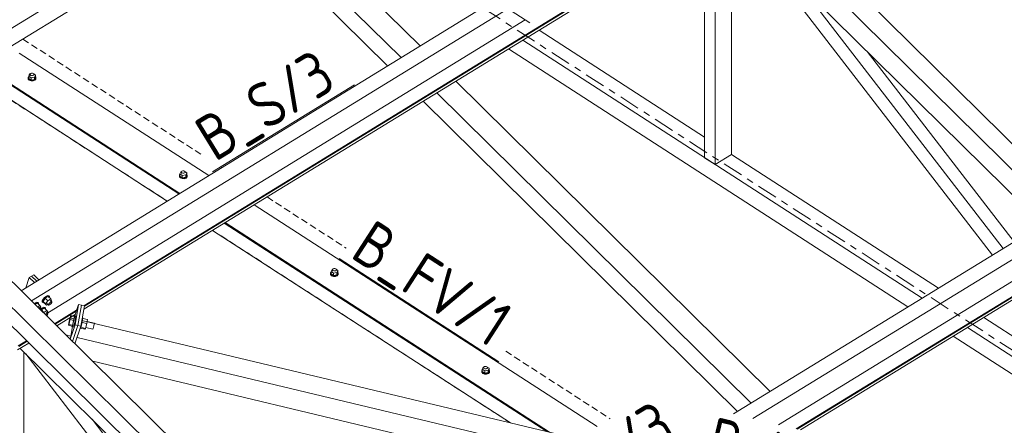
# Model space of a CAD drawing. Header units: millimetres. Extents: x 581 to 1768, y 561 to 1400.
# Tile 54 of 91: x 1369 to 1455, y 1031 to 1067. Entities that reach past the tile are written whole.
import ezdxf

# ---------------------------------------------------------------- set-up
doc = ezdxf.new("R2010")
doc.units = ezdxf.units.MM
doc.header["$LTSCALE"] = 0.6
for name, pattern in [('VERDECKT2', [1.5, 1, -0.5]), ('XKITLINE00', [0]), ('XKITLINE03', [6, 3, -1, 1, -1])]:
    doc.linetypes.add(name, pattern=pattern)
for name, color, linetype, lineweight in [('Bolt', 7, 'Continuous', 0), ('Part', 2, 'Continuous', 0), ('PartMark', 3, 'Continuous', 0), ('S-GRID', 1, 'Continuous', 0)]:
    doc.layers.add(name, color=color, linetype=linetype, lineweight=lineweight)
doc.styles.add('ISOCPEUR', font='ISOCPEUR.TTF')

msp = doc.modelspace()

# ---------------------------------------------------------------- linework, layer by layer
at = {"layer": 'Bolt', "color": 3, "linetype": 'XKITLINE00', "lineweight": 0}
for p, q in [((1369.425, 1061.495), (1369.427, 1061.609)), ((1369.513, 1061.395), (1369.425, 1061.495)), ((1369.425, 1061.443), (1369.425, 1061.495)), ((1369.425, 1061.443), (1369.513, 1061.344)), ((1369.427, 1061.609), (1369.466, 1061.65)), ((1369.549, 1061.896), (1369.466, 1061.71)), ((1369.466, 1061.71), (1369.68, 1061.571)), ((1369.466, 1061.501), (1369.466, 1061.71)), ((1369.466, 1061.501), (1369.68, 1061.363)), ((1369.669, 1061.337), (1369.513, 1061.395)), ((1369.513, 1061.344), (1369.669, 1061.285)), ((1369.622, 1061.908), (1369.549, 1061.896)), ((1369.602, 1061.834), (1369.604, 1061.888)), ((1369.645, 1061.787), (1369.602, 1061.834)), ((1369.602, 1061.732), (1369.602, 1061.834)), ((1369.604, 1061.888), (1369.648, 1061.935)), ((1369.719, 1061.759), (1369.645, 1061.787)), ((1369.648, 1061.935), (1369.723, 1061.962)), ((1369.85, 1061.336), (1369.669, 1061.337)), ((1369.669, 1061.285), (1369.85, 1061.284)), ((1369.979, 1061.619), (1369.68, 1061.571)), ((1369.68, 1061.571), (1369.68, 1061.363)), ((1369.68, 1061.363), (1369.979, 1061.41)), ((1369.805, 1061.758), (1369.719, 1061.759)), ((1369.723, 1061.962), (1369.809, 1061.961)), ((1369.88, 1061.785), (1369.805, 1061.758)), ((1369.809, 1061.961), (1369.883, 1061.933)), ((1370.008, 1061.391), (1369.85, 1061.336)), ((1369.85, 1061.284), (1370.008, 1061.34)), ((1369.924, 1061.832), (1369.88, 1061.785)), ((1369.883, 1061.933), (1369.926, 1061.886)), ((1370.062, 1061.805), (1369.909, 1061.904)), ((1369.926, 1061.886), (1369.924, 1061.832)), ((1369.926, 1061.783), (1369.926, 1061.886)), ((1369.979, 1061.619), (1370.062, 1061.805)), ((1369.979, 1061.619), (1369.979, 1061.41)), ((1369.979, 1061.41), (1370.062, 1061.597)), ((1370.101, 1061.489), (1370.008, 1061.391)), ((1370.008, 1061.34), (1370.101, 1061.438)), ((1370.062, 1061.597), (1370.062, 1061.805)), ((1370.062, 1061.649), (1370.103, 1061.603)), ((1370.103, 1061.603), (1370.101, 1061.489)), ((1370.101, 1061.438), (1370.103, 1061.552)), ((1370.103, 1061.552), (1370.103, 1061.603)), ((1382.683, 1052.93), (1382.685, 1053.044)), ((1382.771, 1052.831), (1382.683, 1052.93)), ((1382.683, 1052.878), (1382.683, 1052.93)), ((1382.683, 1052.878), (1382.771, 1052.779)), ((1382.685, 1053.044), (1382.724, 1053.085)), ((1382.807, 1053.331), (1382.724, 1053.145)), ((1382.724, 1053.145), (1382.938, 1053.006)), ((1382.724, 1052.937), (1382.724, 1053.145)), ((1382.724, 1052.937), (1382.938, 1052.798)), ((1382.927, 1052.772), (1382.771, 1052.831)), ((1382.771, 1052.779), (1382.927, 1052.72)), ((1382.88, 1053.343), (1382.807, 1053.331)), ((1382.861, 1053.269), (1382.862, 1053.324)), ((1382.903, 1053.222), (1382.861, 1053.269)), ((1382.861, 1053.167), (1382.861, 1053.269)), ((1382.862, 1053.324), (1382.906, 1053.37)), ((1382.977, 1053.194), (1382.903, 1053.222)), ((1382.906, 1053.37), (1382.981, 1053.397)), ((1383.108, 1052.771), (1382.927, 1052.772)), ((1382.927, 1052.72), (1383.108, 1052.719)), ((1383.237, 1053.054), (1382.938, 1053.006)), ((1382.938, 1053.006), (1382.938, 1052.798)), ((1382.938, 1052.798), (1383.237, 1052.845)), ((1383.063, 1053.193), (1382.977, 1053.194)), ((1382.981, 1053.397), (1383.067, 1053.396)), ((1383.138, 1053.22), (1383.063, 1053.193)), ((1383.067, 1053.396), (1383.141, 1053.368)), ((1383.266, 1052.827), (1383.108, 1052.771)), ((1383.108, 1052.719), (1383.266, 1052.775)), ((1383.182, 1053.267), (1383.138, 1053.22)), ((1383.141, 1053.368), (1383.184, 1053.321)), ((1383.321, 1053.24), (1383.167, 1053.339)), ((1383.184, 1053.321), (1383.182, 1053.267)), ((1383.184, 1053.218), (1383.184, 1053.321)), ((1383.237, 1053.054), (1383.321, 1053.24)), ((1383.237, 1053.054), (1383.237, 1052.845)), ((1383.237, 1052.845), (1383.321, 1053.032)), ((1383.359, 1052.924), (1383.266, 1052.827)), ((1383.266, 1052.775), (1383.359, 1052.873)), ((1383.321, 1053.032), (1383.321, 1053.24)), ((1383.321, 1053.084), (1383.361, 1053.039)), ((1383.361, 1053.039), (1383.359, 1052.924)), ((1383.359, 1052.873), (1383.361, 1052.987)), ((1383.361, 1052.987), (1383.361, 1053.039)), ((1396.164, 1044.805), (1396.239, 1044.832)), ((1396.239, 1044.832), (1396.325, 1044.831)), ((1396.325, 1044.831), (1396.399, 1044.803)), ((1395.941, 1044.365), (1395.943, 1044.479)), ((1396.029, 1044.266), (1395.941, 1044.365)), ((1395.941, 1044.313), (1395.941, 1044.365)), ((1395.941, 1044.313), (1396.029, 1044.214)), ((1395.943, 1044.479), (1395.982, 1044.52)), ((1396.065, 1044.766), (1395.982, 1044.58)), ((1395.982, 1044.58), (1396.196, 1044.441)), ((1395.982, 1044.372), (1395.982, 1044.58)), ((1395.982, 1044.372), (1396.196, 1044.233)), ((1396.185, 1044.207), (1396.029, 1044.266)), ((1396.029, 1044.214), (1396.185, 1044.156)), ((1396.138, 1044.778), (1396.065, 1044.766)), ((1396.119, 1044.704), (1396.12, 1044.759)), ((1396.161, 1044.657), (1396.119, 1044.704)), ((1396.119, 1044.602), (1396.119, 1044.704)), ((1396.12, 1044.759), (1396.164, 1044.805)), ((1396.235, 1044.629), (1396.161, 1044.657)), ((1396.366, 1044.206), (1396.185, 1044.207)), ((1396.185, 1044.156), (1396.366, 1044.154)), ((1396.495, 1044.489), (1396.196, 1044.441)), ((1396.196, 1044.441), (1396.196, 1044.233)), ((1396.196, 1044.233), (1396.495, 1044.281)), ((1396.321, 1044.629), (1396.235, 1044.629)), ((1396.396, 1044.655), (1396.321, 1044.629)), ((1396.524, 1044.262), (1396.366, 1044.206)), ((1396.366, 1044.154), (1396.524, 1044.21)), ((1396.44, 1044.702), (1396.396, 1044.655)), ((1396.399, 1044.803), (1396.442, 1044.756)), ((1396.579, 1044.675), (1396.425, 1044.774)), ((1396.442, 1044.756), (1396.44, 1044.702)), ((1396.442, 1044.653), (1396.442, 1044.756)), ((1396.495, 1044.489), (1396.579, 1044.675)), ((1396.495, 1044.489), (1396.495, 1044.281)), ((1396.495, 1044.281), (1396.579, 1044.467)), ((1396.617, 1044.36), (1396.524, 1044.262)), ((1396.524, 1044.21), (1396.617, 1044.308)), ((1396.579, 1044.467), (1396.579, 1044.675)), ((1396.579, 1044.519), (1396.619, 1044.474)), ((1396.619, 1044.474), (1396.617, 1044.36)), ((1396.617, 1044.308), (1396.619, 1044.422)), ((1396.619, 1044.422), (1396.619, 1044.474)), ((1370.859, 1042.304), (1370.724, 1042.15)), ((1370.921, 1042.238), (1370.725, 1041.965)), ((1370.78, 1042.095), (1370.915, 1042.249)), ((1371.013, 1042.425), (1370.859, 1042.304)), ((1370.915, 1042.249), (1371.069, 1042.37)), ((1371.183, 1042.399), (1370.921, 1042.238)), ((1371.143, 1042.019), (1370.921, 1042.238)), ((1371.146, 1042.48), (1371.013, 1042.425)), ((1371.069, 1042.37), (1371.201, 1042.425)), ((1371.221, 1042.454), (1371.146, 1042.48)), ((1371.183, 1042.399), (1371.405, 1042.18)), ((1371.201, 1042.425), (1371.276, 1042.399)), ((1371.221, 1042.454), (1371.276, 1042.399)), ((1371.276, 1042.399), (1371.274, 1042.309)), ((1370.058, 1041.839), (1369.959, 1041.761)), ((1370.015, 1041.707), (1370.114, 1041.784)), ((1370.228, 1041.813), (1370.029, 1041.692)), ((1370.19, 1041.894), (1370.058, 1041.839)), ((1370.114, 1041.784), (1370.246, 1041.839)), ((1370.265, 1041.869), (1370.19, 1041.894)), ((1370.45, 1041.594), (1370.228, 1041.813)), ((1370.246, 1041.839), (1370.321, 1041.814)), ((1370.45, 1041.594), (1370.252, 1041.473)), ((1370.265, 1041.869), (1370.321, 1041.814)), ((1370.321, 1041.814), (1370.319, 1041.724)), ((1370.399, 1041.457), (1370.532, 1041.326)), ((1370.517, 1041.481), (1370.45, 1041.594)), ((1370.458, 1041.399), (1370.517, 1041.481)), ((1370.673, 1041.406), (1370.531, 1041.295)), ((1370.581, 1041.219), (1370.843, 1041.38)), ((1370.643, 1041.906), (1370.645, 1042.004)), ((1370.643, 1041.906), (1370.698, 1041.851)), ((1370.724, 1042.15), (1370.645, 1042.004)), ((1370.806, 1041.461), (1370.673, 1041.406)), ((1370.698, 1041.851), (1370.701, 1041.949)), ((1370.773, 1041.825), (1370.698, 1041.851)), ((1370.701, 1041.949), (1370.78, 1042.095)), ((1370.948, 1041.745), (1370.725, 1041.965)), ((1370.725, 1041.965), (1370.792, 1041.851)), ((1370.729, 1041.351), (1370.861, 1041.406)), ((1370.805, 1041.838), (1370.773, 1041.825)), ((1370.792, 1041.851), (1371.014, 1041.632)), ((1370.881, 1041.435), (1370.806, 1041.461)), ((1370.843, 1041.38), (1371.065, 1041.161)), ((1370.861, 1041.406), (1370.936, 1041.381)), ((1370.881, 1041.435), (1370.936, 1041.381)), ((1370.936, 1041.381), (1370.934, 1041.29)), ((1370.948, 1041.745), (1371.143, 1042.019)), ((1370.948, 1041.745), (1371.014, 1041.632)), ((1371.014, 1041.632), (1371.131, 1041.703)), ((1371.065, 1041.768), (1371.198, 1041.637)), ((1371.405, 1042.18), (1371.143, 1042.019)), ((1371.198, 1041.637), (1371.199, 1041.687)), ((1371.236, 1041.625), (1371.198, 1041.637)), ((1371.199, 1041.687), (1371.239, 1041.759)), ((1371.302, 1041.652), (1371.236, 1041.625)), ((1371.239, 1041.759), (1371.306, 1041.836)), ((1371.379, 1041.712), (1371.302, 1041.652)), ((1371.306, 1041.836), (1371.384, 1041.897)), ((1371.354, 1042.043), (1371.487, 1041.912)), ((1371.446, 1041.789), (1371.379, 1041.712)), ((1371.384, 1041.897), (1371.45, 1041.924)), ((1371.472, 1042.066), (1371.405, 1042.18)), ((1371.413, 1041.985), (1371.472, 1042.066)), ((1371.486, 1041.862), (1371.446, 1041.789)), ((1371.45, 1041.924), (1371.487, 1041.912)), ((1371.487, 1041.912), (1371.486, 1041.862)), ((1370.421, 1041.305), (1370.428, 1041.311)), ((1370.428, 1041.311), (1370.495, 1041.339)), ((1370.495, 1041.339), (1370.532, 1041.326)), ((1370.531, 1041.277), (1370.503, 1041.225)), ((1370.532, 1041.326), (1370.531, 1041.277)), ((1370.539, 1041.189), (1370.575, 1041.23)), ((1370.551, 1041.178), (1370.581, 1041.219)), ((1370.575, 1041.23), (1370.729, 1041.351)), ((1370.803, 1041), (1370.581, 1041.219)), ((1370.773, 1040.958), (1370.803, 1041)), ((1371.065, 1041.161), (1370.803, 1041)), ((1370.943, 1040.791), (1370.966, 1040.817)), ((1370.966, 1040.817), (1371.044, 1040.878)), ((1371.014, 1041.024), (1371.147, 1040.893)), ((1371.106, 1040.77), (1371.04, 1040.695)), ((1371.044, 1040.878), (1371.11, 1040.905)), ((1371.132, 1041.047), (1371.065, 1041.161)), ((1371.073, 1040.966), (1371.132, 1041.047)), ((1371.146, 1040.843), (1371.106, 1040.77)), ((1371.11, 1040.905), (1371.147, 1040.893)), ((1371.147, 1040.893), (1371.146, 1040.843)), ((1373.005, 1040.221), (1373.117, 1040.641)), ((1373.168, 1040.711), (1373.107, 1040.361)), ((1373.117, 1040.641), (1373.168, 1040.711)), ((1373.491, 1040.633), (1373.168, 1040.711)), ((1373.431, 1040.284), (1373.491, 1040.633)), ((1373.481, 1040.52), (1373.435, 1040.29)), ((1373.465, 1040.64), (1373.487, 1040.695)), ((1373.501, 1040.668), (1373.481, 1040.52)), ((1373.487, 1040.695), (1373.501, 1040.668)), ((1373.487, 1040.695), (1373.584, 1040.671)), ((1373.578, 1040.497), (1373.598, 1040.645)), ((1373.598, 1040.645), (1373.584, 1040.671)), ((1374.172, 1040.531), (1374.199, 1040.525)), ((1374.212, 1040.498), (1374.199, 1040.525)), ((1372.944, 1039.872), (1373.005, 1040.221)), ((1372.995, 1039.942), (1372.944, 1039.872)), ((1373.267, 1039.795), (1372.944, 1039.872)), ((1373.107, 1040.361), (1372.995, 1039.942)), ((1373.319, 1039.865), (1372.995, 1039.942)), ((1373.431, 1040.284), (1373.107, 1040.361)), ((1373.258, 1039.76), (1373.263, 1039.796)), ((1373.271, 1039.734), (1373.258, 1039.76)), ((1373.319, 1039.865), (1373.267, 1039.795)), ((1373.314, 1039.836), (1373.271, 1039.734)), ((1373.271, 1039.734), (1373.368, 1039.71)), ((1373.373, 1040.039), (1373.314, 1039.836)), ((1373.319, 1039.865), (1373.431, 1040.284)), ((1373.368, 1039.71), (1373.411, 1039.813)), ((1373.435, 1040.29), (1373.373, 1040.039)), ((1373.411, 1039.813), (1373.47, 1040.016)), ((1373.47, 1040.016), (1373.532, 1040.266)), ((1373.532, 1040.266), (1373.578, 1040.497)), ((1373.983, 1039.564), (1374.025, 1039.666)), ((1374.025, 1039.666), (1374.085, 1039.87)), ((1374.033, 1039.694), (1374.45, 1039.595)), ((1374.085, 1039.87), (1374.146, 1040.12)), ((1374.562, 1040.014), (1374.145, 1040.114)), ((1374.146, 1040.12), (1374.193, 1040.35)), ((1374.193, 1040.35), (1374.212, 1040.498)), ((1374.623, 1040.363), (1374.207, 1040.463)), ((1374.45, 1039.595), (1374.562, 1040.014)), ((1374.474, 1039.683), (1375.1, 1039.534)), ((1374.562, 1040.014), (1374.623, 1040.363)), ((1374.594, 1040.194), (1375.215, 1040.046)), ((1375.123, 1039.588), (1375.155, 1039.697)), ((1375.155, 1039.697), (1375.187, 1039.83)), ((1375.187, 1039.83), (1375.212, 1039.953)), ((1375.212, 1039.953), (1375.223, 1040.032)), ((1375.223, 1040.032), (1375.215, 1040.046)), ((1373.968, 1039.567), (1373.983, 1039.564)), ((1374.399, 1039.525), (1374.005, 1039.619)), ((1374.45, 1039.595), (1374.399, 1039.525)), ((1375.1, 1039.534), (1375.123, 1039.588)), ((1409.323, 1036.202), (1409.24, 1036.015)), ((1409.396, 1036.213), (1409.323, 1036.202)), ((1409.377, 1036.14), (1409.378, 1036.194)), ((1409.378, 1036.194), (1409.422, 1036.241)), ((1409.422, 1036.241), (1409.497, 1036.267)), ((1409.497, 1036.267), (1409.583, 1036.266)), ((1409.583, 1036.266), (1409.657, 1036.239)), ((1409.657, 1036.239), (1409.7, 1036.191)), ((1409.837, 1036.11), (1409.683, 1036.209)), ((1409.199, 1035.8), (1409.201, 1035.914)), ((1409.287, 1035.701), (1409.199, 1035.8)), ((1409.199, 1035.748), (1409.199, 1035.8)), ((1409.199, 1035.748), (1409.287, 1035.649)), ((1409.201, 1035.914), (1409.24, 1035.955)), ((1409.24, 1036.015), (1409.455, 1035.876)), ((1409.24, 1035.807), (1409.24, 1036.015)), ((1409.24, 1035.807), (1409.455, 1035.668)), ((1409.443, 1035.643), (1409.287, 1035.701)), ((1409.287, 1035.649), (1409.443, 1035.591)), ((1409.419, 1036.092), (1409.377, 1036.14)), ((1409.377, 1036.037), (1409.377, 1036.14)), ((1409.493, 1036.064), (1409.419, 1036.092)), ((1409.624, 1035.641), (1409.443, 1035.643)), ((1409.443, 1035.591), (1409.624, 1035.589)), ((1409.753, 1035.924), (1409.455, 1035.876)), ((1409.455, 1035.876), (1409.455, 1035.668)), ((1409.455, 1035.668), (1409.753, 1035.716)), ((1409.579, 1036.064), (1409.493, 1036.064)), ((1409.654, 1036.09), (1409.579, 1036.064)), ((1409.782, 1035.697), (1409.624, 1035.641)), ((1409.624, 1035.589), (1409.782, 1035.645)), ((1409.699, 1036.137), (1409.654, 1036.09)), ((1409.7, 1036.191), (1409.699, 1036.137)), ((1409.7, 1036.089), (1409.7, 1036.191)), ((1409.753, 1035.924), (1409.837, 1036.11)), ((1409.753, 1035.924), (1409.753, 1035.716)), ((1409.753, 1035.716), (1409.837, 1035.902)), ((1409.875, 1035.795), (1409.782, 1035.697)), ((1409.782, 1035.645), (1409.875, 1035.743)), ((1409.837, 1035.902), (1409.837, 1036.11)), ((1409.837, 1035.955), (1409.877, 1035.909)), ((1409.877, 1035.909), (1409.875, 1035.795)), ((1409.875, 1035.743), (1409.877, 1035.857)), ((1409.877, 1035.857), (1409.877, 1035.909))]:
    msp.add_line(p, q, dxfattribs=at)
at = {"layer": 'Part', "color": 2, "linetype": 'XKITLINE00', "lineweight": 0}
for p, q in [((1441.878, 968.52), (1247.45, 1160.329)), ((1287.037, 1119.65), (1441.47, 967.297)), ((1378.451, 1089.353), (1403.793, 1064.352)), ((1376.779, 1088.328), (1402.122, 1063.328)), ((1375.594, 1087.602), (1400.937, 1062.601)), ((1374.292, 1041.576), (1440.177, 1081.967)), ((1374.3, 1041.266), (1440.119, 1081.617)), ((1374.347, 1041.539), (1440.221, 1081.923)), ((1365.202, 1064.21), (1386.235, 1077.104)), ((1433.586, 1077.612), (1461.154, 1050.417)), ((1365.389, 1062.77), (1387.206, 1076.146)), ((1432.154, 1076.734), (1459.721, 1049.539)), ((1429.675, 1053.95), (1429.675, 1075.214)), ((1430.799, 1075.903), (1458.366, 1048.708)), ((1431.108, 1054.829), (1431.108, 1075.599)), ((1453.98, 1046.019), (1431.279, 1075.43)), ((1428.745, 1054.551), (1428.745, 1074.644)), ((1454.922, 1046.597), (1437.101, 1069.687)), ((1410.339, 1068.365), (1368.804, 1042.901)), ((1411.497, 1067.616), (1369.716, 1042.002)), ((1370.911, 1040.822), (1413.016, 1066.635)), ((1414.219, 1065.739), (1428.745, 1056.355)), ((1412.786, 1064.861), (1447.809, 1042.236)), ((1411.552, 1064.104), (1446.574, 1041.479)), ((1455.877, 1047.183), (1442.998, 1063.869)), ((1368.632, 1063.732), (1385.26, 1052.99)), ((1365.409, 1062.612), (1382.717, 1051.431)), ((1365.422, 1062.514), (1382.645, 1051.387)), ((1406.922, 1061.266), (1434.489, 1034.07)), ((1365.606, 1061.1), (1381.617, 1050.757)), ((1404.065, 1059.514), (1431.632, 1032.319)), ((1405.251, 1060.241), (1432.818, 1033.046)), ((1353.296, 1058.2), (1443.311, 969.398)), ((1469.719, 1055.668), (1431.265, 1032.094)), ((1428.745, 1054.551), (1429.675, 1053.95)), ((1429.675, 1053.95), (1431.108, 1054.829)), ((1431.108, 1054.829), (1449.241, 1043.114)), ((1470.631, 1054.768), (1432.978, 1031.685)), ((1435.224, 1031.15), (1469.828, 1052.364)), ((1436.773, 1030.78), (1470.873, 1051.685)), ((1436.857, 1030.76), (1470.917, 1051.641)), ((1437.142, 1030.692), (1470.815, 1051.335)), ((1389.235, 1050.422), (1419.319, 1030.987)), ((1386.62, 1048.819), (1414.904, 1030.548)), ((1386.692, 1048.863), (1415.125, 1030.495)), ((1385.591, 1048.189), (1411.725, 1031.306)), ((1369.215, 1043.154), (1369.52, 1044.067)), ((1369.711, 1044.184), (1369.52, 1044.067)), ((1369.52, 1044.067), (1369.974, 1043.619)), ((1369.902, 1044.301), (1369.711, 1044.184)), ((1370.165, 1043.736), (1369.711, 1044.184)), ((1369.711, 1044.184), (1370.165, 1043.736)), ((1370.356, 1043.853), (1369.902, 1044.301)), ((1373.42, 1040.443), (1373.834, 1041.685)), ((1373.834, 1041.685), (1373.527, 1039.919)), ((1373.785, 1039.858), (1374.093, 1041.623)), ((1374.093, 1041.623), (1373.785, 1039.858)), ((1374.093, 1041.623), (1373.834, 1041.685)), ((1374.044, 1039.796), (1374.352, 1041.562)), ((1374.352, 1041.562), (1374.093, 1041.623)), ((1371.736, 1040.009), (1373.67, 1041.195)), ((1371.78, 1039.965), (1373.641, 1041.105)), ((1371.932, 1039.815), (1373.539, 1040.8)), ((1373.438, 1040.438), (1373.086, 1040.522)), ((1453.216, 1040.546), (1463.164, 1034.119)), ((1373.527, 1039.919), (1373.106, 1038.657)), ((1373.175, 1038.925), (1373.438, 1040.438)), ((1373.316, 1038.45), (1373.785, 1039.858)), ((1373.316, 1038.45), (1373.785, 1039.858)), ((1373.526, 1038.243), (1374.044, 1039.796)), ((1373.785, 1039.858), (1373.527, 1039.919)), ((1373.785, 1039.858), (1374.044, 1039.796)), ((1374.127, 1040.274), (1417.567, 1029.913)), ((1451.783, 1039.668), (1485.393, 1017.956)), ((1373.175, 1038.925), (1372.726, 1039.032)), ((1373.09, 1038.672), (1373.175, 1038.925)), ((1373.711, 1038.797), (1415.716, 1028.778)), ((1450.549, 1038.911), (1484.158, 1017.199)), ((1368.489, 1037.704), (1369.484, 1038.314)), ((1368.547, 1038.053), (1369.287, 1038.507)), ((1368.591, 1038.01), (1369.332, 1038.464)), ((1368.72, 1037.845), (1398.232, 1008.731)), ((1369.028, 1016.77), (1369.028, 1037.541)), ((1369.2, 1037.372), (1403.399, 993.063)), ((1375.079, 1036.71), (1413.649, 1027.511)), ((1406.169, 991.274), (1375.021, 1031.629))]:
    msp.add_line(p, q, dxfattribs=at)
at = {"layer": 'Part', "color": 4, "linetype": 'VERDECKT2', "lineweight": 0}
for p, q in [((1368.949, 1064.953), (1384.682, 1054.789)), ((1365.606, 1061.1), (1381.617, 1050.757)), ((1386.299, 1053.744), (1386.392, 1053.684)), ((1390.367, 1051.116), (1397.297, 1046.64)), ((1385.591, 1048.189), (1411.725, 1031.306)), ((1411.298, 1037.595), (1420.451, 1031.681))]:
    msp.add_line(p, q, dxfattribs=at)
at = {"layer": 'PartMark', "color": 1, "linetype": 'XKITLINE00', "lineweight": 0}
for p, q in [((1398.832, 1075.798), (1413.411, 1066.38)), ((1385.589, 1053.309), (1398.041, 1060.943)), ((1396.701, 1045.718), (1410.702, 1036.673))]:
    msp.add_line(p, q, dxfattribs=at)
at = {"layer": 'S-GRID', "color": 1, "linetype": 'XKITLINE03', "lineweight": 0}
msp.add_line((1373.001, 1091.134), (1617.867, 932.947), dxfattribs=at)

# ---------------------------------------------------------------- texts
at = {"layer": 'PartMark', "color": 1, "style": 'ISOCPEUR', "width": 0.85}
for s, rotation, p in [('B_S/3', 31.51268, (1385.787, 1054.134)), ('B_FV/1', -32.86486, (1397.531, 1045.896)), ('B_S/3', 31.51268, (1415.63, 1023.33)), ('B_M/11', -13.41294, (1428.714, 1027.973))]:
    msp.add_text(s, height=4, rotation=rotation, dxfattribs=at).set_placement(p)

doc.saveas('drawing.dxf')
